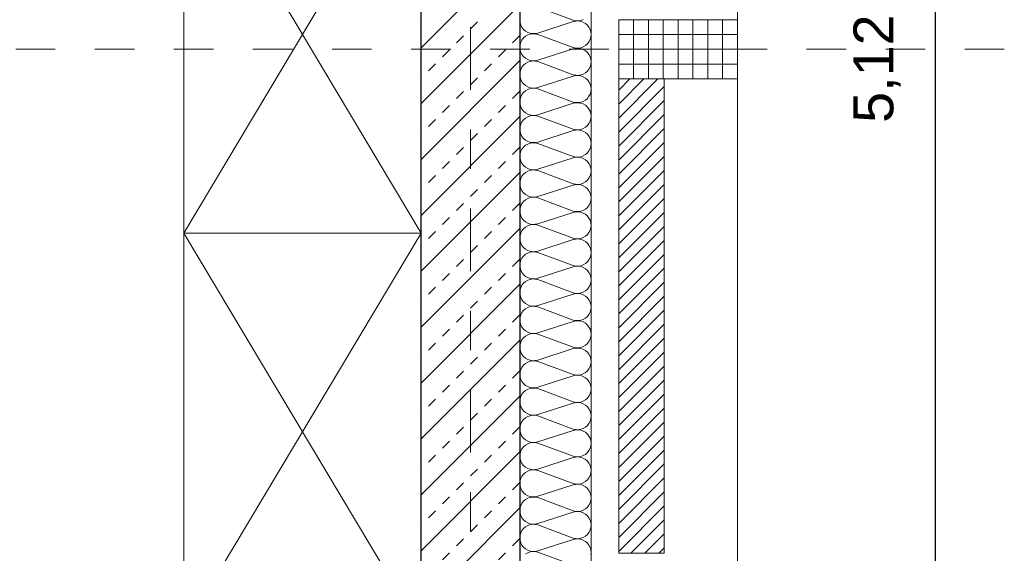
# Model space of a CAD drawing. Header units: metres. Extents: x -45.2 to 14.3, y -31.8 to 10.2.
# Tile 104 of 148: x -1.1 to 1.3, y -12.1 to -10.7. Entities that reach past the tile are written whole.
import ezdxf

# ---------------------------------------------------------------- set-up
doc = ezdxf.new("R2010")
doc.units = ezdxf.units.M
doc.header["$LTSCALE"] = 0.05
doc.linetypes.add('Achsen 01', pattern=[5.291531, 3.175, -1.058062, 0.352704, -0.705764])
doc.linetypes.add('Raster 01', pattern=[2, 1, -1])
for name, color, linetype, lineweight in [('013_Beton und Stahlbetonarbeiten-330 Außenwände', 7, 'Continuous', 25), ('014_Fassadenarbeiten-330 Betonfertigteile vertikal', 7, 'Continuous', 9), ('014_Fassadenarbeiten-330 Filtermauerwerk 11.5cm', 7, 'Continuous', 9), ('Bemaßung-Bemaßung', 7, 'Continuous', 9)]:
    doc.layers.add(name, color=color, linetype=linetype, lineweight=lineweight)
for name, color, linetype, lineweight, true_color in [('014_Fassadenarbeiten-000 Aufsicht Betonfertigteile', 7, 'Continuous', 9, 0xc0c0c0), ('014_Fassadenarbeiten-330 mineralische Dämmung', 7, 'Continuous', 9, 0x666666), ('AV1-Achsen', 1, 'Achsen 01', 18, 0xff0000), ('AV1-Einrichtung', 7, 'Continuous', 9, 0xa6a6a6), ('AV1-Raster', 7, 'Raster 01', 9, 0xa6a6a6)]:
    doc.layers.add(name, color=color, linetype=linetype, lineweight=lineweight, true_color=true_color)
doc.styles.add('Arial', font='arial.ttf')

msp = doc.modelspace()

# ---------------------------------------------------------------- linework, layer by layer
at = {"layer": '013_Beton und Stahlbetonarbeiten-330 Außenwände', "color": 251, "linetype": 'Continuous', "lineweight": 13, "true_color": 0x4c4c4c}
for p, q in [((0.125, -10.5458), (-0.125, -10.7958)), ((0.125, -10.6872), (-0.125, -10.9372)), ((-0.125, -10.7316), (-0.1237, -10.7303)), ((0, -10.748), (0.0177, -10.7303)), ((-0.0354, -10.7834), (-0.0177, -10.7657)), ((0.1061, -10.7834), (0.1237, -10.7657)), ((-0.0707, -10.8187), (-0.053, -10.8011)), ((0.0707, -10.8187), (0.0884, -10.8011)), ((0.125, -10.8286), (-0.125, -11.0786)), ((-0.1061, -10.8541), (-0.0884, -10.8364)), ((0.0354, -10.8541), (0.053, -10.8364)), ((-0.125, -10.873), (-0.1237, -10.8718)), ((0, -10.8894), (0.0177, -10.8718)), ((-0.0354, -10.9248), (-0.0177, -10.9071)), ((0.1061, -10.9248), (0.1237, -10.9071)), ((-0.0707, -10.9602), (-0.053, -10.9425)), ((0.0707, -10.9602), (0.0884, -10.9425)), ((0.125, -10.9701), (-0.125, -11.2201)), ((-0.1061, -10.9955), (-0.0884, -10.9778)), ((0.0354, -10.9955), (0.053, -10.9778)), ((-0.125, -11.0144), (-0.1237, -11.0132)), ((0, -11.0309), (0.0177, -11.0132)), ((-0.0354, -11.0662), (-0.0177, -11.0485)), ((0.1061, -11.0662), (0.1237, -11.0485)), ((-0.0707, -11.1016), (-0.053, -11.0839)), ((0.0707, -11.1016), (0.0884, -11.0839)), ((0.125, -11.1115), (-0.125, -11.3615)), ((-0.1061, -11.1369), (-0.0884, -11.1193)), ((0.0354, -11.1369), (0.053, -11.1193)), ((-0.125, -11.1559), (-0.1237, -11.1546)), ((0, -11.1723), (0.0177, -11.1546)), ((-0.0354, -11.2076), (-0.0177, -11.19)), ((0.1061, -11.2076), (0.1237, -11.19)), ((-0.0707, -11.243), (-0.053, -11.2253)), ((0.0707, -11.243), (0.0884, -11.2253)), ((0.125, -11.2529), (-0.125, -11.5029)), ((-0.1061, -11.2784), (-0.0884, -11.2607)), ((0.0354, -11.2784), (0.053, -11.2607)), ((-0.125, -11.2973), (-0.1237, -11.296)), ((0, -11.3137), (0.0177, -11.296)), ((-0.0354, -11.3491), (-0.0177, -11.3314)), ((0.1061, -11.3491), (0.1237, -11.3314)), ((-0.0707, -11.3844), (-0.053, -11.3667)), ((0.0707, -11.3844), (0.0884, -11.3667)), ((0.125, -11.3943), (-0.125, -11.6443)), ((-0.1061, -11.4198), (-0.0884, -11.4021)), ((0.0354, -11.4198), (0.053, -11.4021)), ((-0.125, -11.4387), (-0.1237, -11.4375)), ((0, -11.4551), (0.0177, -11.4375)), ((-0.0354, -11.4905), (-0.0177, -11.4728)), ((0.1061, -11.4905), (0.1237, -11.4728)), ((-0.0707, -11.5258), (-0.053, -11.5082)), ((0.0707, -11.5258), (0.0884, -11.5082)), ((0.125, -11.5358), (-0.125, -11.7858)), ((-0.1061, -11.5612), (-0.0884, -11.5435)), ((0.0354, -11.5612), (0.053, -11.5435)), ((-0.125, -11.5801), (-0.1237, -11.5789)), ((0, -11.5966), (0.0177, -11.5789)), ((-0.0354, -11.6319), (-0.0177, -11.6142)), ((0.1061, -11.6319), (0.1237, -11.6142)), ((-0.0707, -11.6673), (-0.053, -11.6496)), ((0.0707, -11.6673), (0.0884, -11.6496)), ((0.125, -11.6772), (-0.125, -11.9272)), ((-0.1061, -11.7026), (-0.0884, -11.6849)), ((0.0354, -11.7026), (0.053, -11.6849)), ((-0.125, -11.7216), (-0.1237, -11.7203)), ((0, -11.738), (0.0177, -11.7203)), ((-0.0354, -11.7733), (-0.0177, -11.7557)), ((0.1061, -11.7733), (0.1237, -11.7557)), ((-0.0707, -11.8087), (-0.053, -11.791)), ((0.0707, -11.8087), (0.0884, -11.791)), ((0.125, -11.8186), (-0.125, -12.0686)), ((-0.1061, -11.844), (-0.0884, -11.8264)), ((0.0354, -11.844), (0.053, -11.8264)), ((-0.125, -11.863), (-0.1237, -11.8617)), ((0, -11.8794), (0.0177, -11.8617)), ((-0.0354, -11.9147), (-0.0177, -11.8971)), ((0.1061, -11.9147), (0.1237, -11.8971)), ((-0.0707, -11.9501), (-0.053, -11.9324)), ((0.0707, -11.9501), (0.0884, -11.9324)), ((0.125, -11.96), (-0.125, -12.21)), ((-0.1061, -11.9855), (-0.0884, -11.9678)), ((0.0354, -11.9855), (0.053, -11.9678)), ((-0.125, -12.0044), (-0.1237, -12.0031)), ((0, -12.0208), (0.0177, -12.0031)), ((-0.0354, -12.0562), (-0.0177, -12.0385)), ((0.1061, -12.0562), (0.1237, -12.0385)), ((-0.0707, -12.0915), (-0.053, -12.0738)), ((0.0707, -12.0915), (0.0884, -12.0738))]:
    msp.add_line(p, q, dxfattribs=at)
at = {"layer": '013_Beton und Stahlbetonarbeiten-330 Außenwände'}
msp.add_lwpolyline([(0.125, -13.625), (-2.825, -13.625), (-2.825, -13.375), (-0.125, -13.375), (-0.125, -7.95), (0.125, -7.95)], close=True, dxfattribs=at)
at = {"layer": '014_Fassadenarbeiten-000 Aufsicht Betonfertigteile'}
msp.add_lwpolyline([(0.305, -21.905), (0.305, 0.305), (0.675, 0.675), (0.675, -22.275)], close=True, dxfattribs=at)
at = {"layer": '014_Fassadenarbeiten-330 Betonfertigteile vertikal', "color": 8, "linetype": 'Continuous', "lineweight": 9, "true_color": 0x808080}
for p, q in [((0.4125, -10.725), (0.4125, -10.875)), ((0.45, -10.725), (0.45, -10.875)), ((0.4875, -10.725), (0.4875, -10.875)), ((0.525, -10.725), (0.525, -10.875)), ((0.5625, -10.725), (0.5625, -10.875)), ((0.6, -10.725), (0.6, -10.875)), ((0.6375, -10.725), (0.6375, -10.875))]:
    msp.add_line(p, q, dxfattribs=at)
at = {"layer": '014_Fassadenarbeiten-330 Betonfertigteile vertikal', "color": 8, "linetype": 'Continuous', "lineweight": 13, "true_color": 0x808080}
for p, q in [((0.375, -10.7625), (0.675, -10.7625)), ((0.375, -10.8), (0.675, -10.8)), ((0.375, -10.8375), (0.675, -10.8375))]:
    msp.add_line(p, q, dxfattribs=at)
at = {"layer": '014_Fassadenarbeiten-330 Betonfertigteile vertikal'}
msp.add_lwpolyline([(0.675, -10.725), (0.675, -10.875), (0.375, -10.875), (0.375, -10.725)], close=True, dxfattribs=at)
at = {"layer": '014_Fassadenarbeiten-330 Filtermauerwerk 11.5cm', "color": 8, "linetype": 'Continuous', "lineweight": 9, "true_color": 0x808080}
for p, q in [((0.375, -10.9034), (0.4034, -10.875)), ((0.375, -10.9387), (0.4387, -10.875)), ((0.375, -10.9741), (0.4741, -10.875)), ((0.375, -11.0094), (0.49, -10.8944)), ((0.375, -11.0448), (0.49, -10.9298)), ((0.375, -11.0801), (0.49, -10.9651)), ((0.375, -11.1155), (0.49, -11.0005)), ((0.375, -11.1508), (0.49, -11.0358)), ((0.375, -11.1862), (0.49, -11.0712)), ((0.375, -11.2216), (0.49, -11.1066)), ((0.375, -11.2569), (0.49, -11.1419)), ((0.375, -11.2923), (0.49, -11.1773)), ((0.375, -11.3276), (0.49, -11.2126)), ((0.375, -11.363), (0.49, -11.248)), ((0.375, -11.3983), (0.49, -11.2833)), ((0.375, -11.4337), (0.49, -11.3187)), ((0.375, -11.469), (0.49, -11.354)), ((0.375, -11.5044), (0.49, -11.3894)), ((0.375, -11.5397), (0.49, -11.4247)), ((0.375, -11.5751), (0.49, -11.4601)), ((0.375, -11.6105), (0.49, -11.4955)), ((0.375, -11.6458), (0.49, -11.5308)), ((0.375, -11.6812), (0.49, -11.5662)), ((0.375, -11.7165), (0.49, -11.6015)), ((0.375, -11.7519), (0.49, -11.6369)), ((0.375, -11.7872), (0.49, -11.6722)), ((0.375, -11.8226), (0.49, -11.7076)), ((0.375, -11.8579), (0.49, -11.7429)), ((0.375, -11.8933), (0.49, -11.7783)), ((0.375, -11.9287), (0.49, -11.8137)), ((0.375, -11.964), (0.49, -11.849)), ((0.375, -11.9994), (0.49, -11.8844)), ((0.375, -12.0347), (0.49, -11.9197)), ((0.375, -12.0701), (0.49, -11.9551)), ((0.4054, -12.075), (0.49, -11.9904)), ((0.4408, -12.075), (0.49, -12.0258)), ((0.4761, -12.075), (0.49, -12.0611))]:
    msp.add_line(p, q, dxfattribs=at)
at = {"layer": '014_Fassadenarbeiten-330 Filtermauerwerk 11.5cm'}
msp.add_lwpolyline([(0.49, -12.075), (0.375, -12.075), (0.375, -10.875), (0.49, -10.875)], close=True, dxfattribs=at)
at = {"layer": '014_Fassadenarbeiten-330 mineralische Dämmung'}
msp.add_lwpolyline([(0.305, -8.05), (0.125, -8.05), (0.125, -13.625), (-2.3205, -13.625), (-2.3205, -13.805), (0.305, -13.805)], close=True, dxfattribs=at)
for points in [[(0.17, -10.6932), (0.26, -10.7264), (0.26, -10.7264), (0.2663, -10.7278), (0.2728, -10.728), (0.2792, -10.727), (0.2853, -10.7248)], [(0.3044, -12.079), (0.305, -12.0725), (0.3044, -12.0661), (0.3026, -12.0599), (0.2997, -12.0541), (0.2957, -12.049), (0.2908, -12.0447), (0.2853, -12.0414), (0.2792, -12.0392), (0.2728, -12.0382), (0.2663, -12.0384), (0.26, -12.0398), (0.17, -12.0687), (0.17, -12.0687), (0.1637, -12.0701), (0.1572, -12.0703), (0.1508, -12.0692), (0.1447, -12.067), (0.1392, -12.0637), (0.1343, -12.0595), (0.1303, -12.0543), (0.1274, -12.0486), (0.1256, -12.0423), (0.125, -12.0359), (0.1256, -12.0294), (0.1274, -12.0232), (0.1303, -12.0175), (0.1343, -12.0123), (0.1392, -12.0081), (0.1447, -12.0047), (0.1508, -12.0025), (0.1572, -12.0015), (0.1637, -12.0017), (0.17, -12.0031), (0.26, -12.0364), (0.26, -12.0364), (0.2663, -12.0378), (0.2728, -12.038), (0.2792, -12.0369), (0.2853, -12.0347), (0.2908, -12.0314), (0.2957, -12.0271), (0.2997, -12.022), (0.3026, -12.0163), (0.3044, -12.01), (0.305, -12.0036), (0.3044, -11.9971), (0.3026, -11.9909), (0.2997, -11.9852), (0.2957, -11.98), (0.2908, -11.9758), (0.2853, -11.9725), (0.2792, -11.9703), (0.2728, -11.9692), (0.2663, -11.9694), (0.26, -11.9708), (0.17, -11.9997), (0.17, -11.9997), (0.1637, -12.0011), (0.1572, -12.0013), (0.1508, -12.0003), (0.1447, -11.9981), (0.1392, -11.9948), (0.1343, -11.9905), (0.1303, -11.9854), (0.1274, -11.9796), (0.1256, -11.9734), (0.125, -11.9669), (0.1256, -11.9605), (0.1274, -11.9543), (0.1303, -11.9485), (0.1343, -11.9434), (0.1392, -11.9391), (0.1447, -11.9358), (0.1508, -11.9336), (0.1572, -11.9326), (0.1637, -11.9328), (0.17, -11.9342), (0.26, -11.9674), (0.26, -11.9674), (0.2663, -11.9688), (0.2728, -11.969), (0.2792, -11.968), (0.2853, -11.9658), (0.2908, -11.9625), (0.2957, -11.9582), (0.2997, -11.9531), (0.3026, -11.9473), (0.3044, -11.9411), (0.305, -11.9347), (0.3044, -11.9282), (0.3026, -11.922), (0.2997, -11.9162), (0.2957, -11.9111), (0.2908, -11.9068), (0.2853, -11.9035), (0.2792, -11.9013), (0.2728, -11.9003), (0.2663, -11.9005), (0.26, -11.9019), (0.17, -11.9308), (0.17, -11.9308), (0.1637, -11.9322), (0.1572, -11.9324), (0.1508, -11.9314), (0.1447, -11.9292), (0.1392, -11.9258), (0.1343, -11.9216), (0.1303, -11.9164), (0.1274, -11.9107), (0.1256, -11.9045), (0.125, -11.898), (0.1256, -11.8916), (0.1274, -11.8853), (0.1303, -11.8796), (0.1343, -11.8744), (0.1392, -11.8702), (0.1447, -11.8669), (0.1508, -11.8647), (0.1572, -11.8636), (0.1637, -11.8638), (0.17, -11.8652), (0.26, -11.8985), (0.26, -11.8985), (0.2663, -11.8999), (0.2728, -11.9001), (0.2792, -11.8991), (0.2853, -11.8968), (0.2908, -11.8935), (0.2957, -11.8893), (0.2997, -11.8841), (0.3026, -11.8784), (0.3044, -11.8722), (0.305, -11.8657), (0.3044, -11.8593), (0.3026, -11.853), (0.2997, -11.8473), (0.2957, -11.8422), (0.2908, -11.8379), (0.2853, -11.8346), (0.2792, -11.8324), (0.2728, -11.8313), (0.2663, -11.8315), (0.26, -11.8329), (0.17, -11.8618), (0.17, -11.8618), (0.1637, -11.8632), (0.1572, -11.8634), (0.1508, -11.8624), (0.1447, -11.8602), (0.1392, -11.8569), (0.1343, -11.8526), (0.1303, -11.8475), (0.1274, -11.8417), (0.1256, -11.8355), (0.125, -11.8291), (0.1256, -11.8226), (0.1274, -11.8164), (0.1303, -11.8106), (0.1343, -11.8055), (0.1392, -11.8012), (0.1447, -11.7979), (0.1508, -11.7957), (0.1572, -11.7947), (0.1637, -11.7949), (0.17, -11.7963), (0.26, -11.8295), (0.26, -11.8295), (0.2663, -11.8309), (0.2728, -11.8311), (0.2792, -11.8301), (0.2853, -11.8279), (0.2908, -11.8246), (0.2957, -11.8203), (0.2997, -11.8152), (0.3026, -11.8094), (0.3044, -11.8032), (0.305, -11.7968), (0.3044, -11.7903), (0.3026, -11.7841), (0.2997, -11.7783), (0.2957, -11.7732), (0.2908, -11.7689), (0.2853, -11.7656), (0.2792, -11.7634), (0.2728, -11.7624), (0.2663, -11.7626), (0.26, -11.764), (0.17, -11.7929), (0.17, -11.7929), (0.1637, -11.7943), (0.1572, -11.7945), (0.1508, -11.7935), (0.1447, -11.7913), (0.1392, -11.788), (0.1343, -11.7837), (0.1303, -11.7786), (0.1274, -11.7728), (0.1256, -11.7666), (0.125, -11.7601), (0.1256, -11.7537), (0.1274, -11.7474), (0.1303, -11.7417), (0.1343, -11.7366), (0.1392, -11.7323), (0.1447, -11.729), (0.1508, -11.7268), (0.1572, -11.7257), (0.1637, -11.7259), (0.17, -11.7273), (0.26, -11.7606), (0.26, -11.7606), (0.2663, -11.762), (0.2728, -11.7622), (0.2792, -11.7612), (0.2853, -11.759), (0.2908, -11.7557), (0.2957, -11.7514), (0.2997, -11.7462), (0.3026, -11.7405), (0.3044, -11.7343), (0.305, -11.7278), (0.3044, -11.7214), (0.3026, -11.7152), (0.2997, -11.7094), (0.2957, -11.7043), (0.2908, -11.7), (0.2853, -11.6967), (0.2792, -11.6945), (0.2728, -11.6934), (0.2663, -11.6936), (0.26, -11.695), (0.17, -11.724), (0.17, -11.724), (0.1637, -11.7254), (0.1572, -11.7255), (0.1508, -11.7245), (0.1447, -11.7223), (0.1392, -11.719), (0.1343, -11.7147), (0.1303, -11.7096), (0.1274, -11.7038), (0.1256, -11.6976), (0.125, -11.6912), (0.1256, -11.6847), (0.1274, -11.6785), (0.1303, -11.6727), (0.1343, -11.6676), (0.1392, -11.6633), (0.1447, -11.66), (0.1508, -11.6578), (0.1572, -11.6568), (0.1637, -11.657), (0.17, -11.6584), (0.26, -11.6917), (0.26, -11.6917), (0.2663, -11.6931), (0.2728, -11.6932), (0.2792, -11.6922), (0.2853, -11.69), (0.2908, -11.6867), (0.2957, -11.6824), (0.2997, -11.6773), (0.3026, -11.6715), (0.3044, -11.6653), (0.305, -11.6589), (0.3044, -11.6524), (0.3026, -11.6462), (0.2997, -11.6404), (0.2957, -11.6353), (0.2908, -11.631), (0.2853, -11.6277), (0.2792, -11.6255), (0.2728, -11.6245), (0.2663, -11.6247), (0.26, -11.6261), (0.17, -11.655), (0.17, -11.655), (0.1637, -11.6564), (0.1572, -11.6566), (0.1508, -11.6556), (0.1447, -11.6534), (0.1392, -11.6501), (0.1343, -11.6458), (0.1303, -11.6407), (0.1274, -11.6349), (0.1256, -11.6287), (0.125, -11.6222), (0.1256, -11.6158), (0.1274, -11.6096), (0.1303, -11.6038), (0.1343, -11.5987), (0.1392, -11.5944), (0.1447, -11.5911), (0.1508, -11.5889), (0.1572, -11.5879), (0.1637, -11.588), (0.17, -11.5894), (0.26, -11.6227), (0.26, -11.6227), (0.2663, -11.6241), (0.2728, -11.6243), (0.2792, -11.6233), (0.2853, -11.6211), (0.2908, -11.6178), (0.2957, -11.6135), (0.2997, -11.6084), (0.3026, -11.6026), (0.3044, -11.5964), (0.305, -11.5899), (0.3044, -11.5835), (0.3026, -11.5773), (0.2997, -11.5715), (0.2957, -11.5664), (0.2908, -11.5621), (0.2853, -11.5588), (0.2792, -11.5566), (0.2728, -11.5556), (0.2663, -11.5557), (0.26, -11.5571), (0.17, -11.5861), (0.17, -11.5861), (0.1637, -11.5875), (0.1572, -11.5877), (0.1508, -11.5866), (0.1447, -11.5844), (0.1392, -11.5811), (0.1343, -11.5768), (0.1303, -11.5717), (0.1274, -11.5659), (0.1256, -11.5597), (0.125, -11.5533), (0.1256, -11.5468), (0.1274, -11.5406), (0.1303, -11.5348), (0.1343, -11.5297), (0.1392, -11.5254), (0.1447, -11.5221), (0.1508, -11.5199), (0.1572, -11.5189), (0.1637, -11.5191), (0.17, -11.5205), (0.26, -11.5538), (0.26, -11.5538), (0.2663, -11.5552), (0.2728, -11.5554), (0.2792, -11.5543), (0.2853, -11.5521), (0.2908, -11.5488), (0.2957, -11.5445), (0.2997, -11.5394), (0.3026, -11.5336), (0.3044, -11.5274), (0.305, -11.521), (0.3044, -11.5145), (0.3026, -11.5083), (0.2997, -11.5025), (0.2957, -11.4974), (0.2908, -11.4931), (0.2853, -11.4898), (0.2792, -11.4876), (0.2728, -11.4866), (0.2663, -11.4868), (0.26, -11.4882), (0.17, -11.5171), (0.17, -11.5171), (0.1637, -11.5185), (0.1572, -11.5187), (0.1508, -11.5177), (0.1447, -11.5155), (0.1392, -11.5122), (0.1343, -11.5079), (0.1303, -11.5028), (0.1274, -11.497), (0.1256, -11.4908), (0.125, -11.4843), (0.1256, -11.4779), (0.1274, -11.4717), (0.1303, -11.4659), (0.1343, -11.4608), (0.1392, -11.4565), (0.1447, -11.4532), (0.1508, -11.451), (0.1572, -11.45), (0.1637, -11.4502), (0.17, -11.4516), (0.26, -11.4848), (0.26, -11.4848), (0.2663, -11.4862), (0.2728, -11.4864), (0.2792, -11.4854), (0.2853, -11.4832), (0.2908, -11.4799), (0.2957, -11.4756), (0.2997, -11.4705), (0.3026, -11.4647), (0.3044, -11.4585), (0.305, -11.452), (0.3044, -11.4456), (0.3026, -11.4394), (0.2997, -11.4336), (0.2957, -11.4285), (0.2908, -11.4242), (0.2853, -11.4209), (0.2792, -11.4187), (0.2728, -11.4177), (0.2663, -11.4179), (0.26, -11.4193), (0.17, -11.4482), (0.17, -11.4482), (0.1637, -11.4496), (0.1572, -11.4498), (0.1508, -11.4487), (0.1447, -11.4465), (0.1392, -11.4432), (0.1343, -11.4389), (0.1303, -11.4338), (0.1274, -11.4281), (0.1256, -11.4218), (0.125, -11.4154), (0.1256, -11.4089), (0.1274, -11.4027), (0.1303, -11.397), (0.1343, -11.3918), (0.1392, -11.3875), (0.1447, -11.3842), (0.1508, -11.382), (0.1572, -11.381), (0.1637, -11.3812), (0.17, -11.3826), (0.26, -11.4159), (0.26, -11.4159), (0.2663, -11.4173), (0.2728, -11.4175), (0.2792, -11.4164), (0.2853, -11.4142), (0.2908, -11.4109), (0.2957, -11.4066), (0.2997, -11.4015), (0.3026, -11.3958), (0.3044, -11.3895), (0.305, -11.3831), (0.3044, -11.3766), (0.3026, -11.3704), (0.2997, -11.3647), (0.2957, -11.3595), (0.2908, -11.3553), (0.2853, -11.352), (0.2792, -11.3497), (0.2728, -11.3487), (0.2663, -11.3489), (0.26, -11.3503), (0.17, -11.3792), (0.17, -11.3792), (0.1637, -11.3806), (0.1572, -11.3808), (0.1508, -11.3798), (0.1447, -11.3776), (0.1392, -11.3743), (0.1343, -11.37), (0.1303, -11.3649), (0.1274, -11.3591), (0.1256, -11.3529), (0.125, -11.3464), (0.1256, -11.34), (0.1274, -11.3338), (0.1303, -11.328), (0.1343, -11.3229), (0.1392, -11.3186), (0.1447, -11.3153), (0.1508, -11.3131), (0.1572, -11.3121), (0.1637, -11.3123), (0.17, -11.3137), (0.26, -11.3469), (0.26, -11.3469), (0.2663, -11.3483), (0.2728, -11.3485), (0.2792, -11.3475), (0.2853, -11.3453), (0.2908, -11.342), (0.2957, -11.3377), (0.2997, -11.3326), (0.3026, -11.3268), (0.3044, -11.3206), (0.305, -11.3141), (0.3044, -11.3077), (0.3026, -11.3015), (0.2997, -11.2957), (0.2957, -11.2906), (0.2908, -11.2863), (0.2853, -11.283), (0.2792, -11.2808), (0.2728, -11.2798), (0.2663, -11.28), (0.26, -11.2814), (0.17, -11.3103), (0.17, -11.3103), (0.1637, -11.3117), (0.1572, -11.3119), (0.1508, -11.3109), (0.1447, -11.3086), (0.1392, -11.3053), (0.1343, -11.3011), (0.1303, -11.2959), (0.1274, -11.2902), (0.1256, -11.2839), (0.125, -11.2775), (0.1256, -11.2711), (0.1274, -11.2648), (0.1303, -11.2591), (0.1343, -11.2539), (0.1392, -11.2497), (0.1447, -11.2464), (0.1508, -11.2442), (0.1572, -11.2431), (0.1637, -11.2433), (0.17, -11.2447), (0.26, -11.278), (0.26, -11.278), (0.2663, -11.2794), (0.2728, -11.2796), (0.2792, -11.2785), (0.2853, -11.2763), (0.2908, -11.273), (0.2957, -11.2688), (0.2997, -11.2636), (0.3026, -11.2579), (0.3044, -11.2516), (0.305, -11.2452), (0.3044, -11.2388), (0.3026, -11.2325), (0.2997, -11.2268), (0.2957, -11.2217), (0.2908, -11.2174), (0.2853, -11.2141), (0.2792, -11.2119), (0.2728, -11.2108), (0.2663, -11.211), (0.26, -11.2124), (0.17, -11.2413), (0.17, -11.2413), (0.1637, -11.2427), (0.1572, -11.2429), (0.1508, -11.2419), (0.1447, -11.2397), (0.1392, -11.2364), (0.1343, -11.2321), (0.1303, -11.227), (0.1274, -11.2212), (0.1256, -11.215), (0.125, -11.2086), (0.1256, -11.2021), (0.1274, -11.1959), (0.1303, -11.1901), (0.1343, -11.185), (0.1392, -11.1807), (0.1447, -11.1774), (0.1508, -11.1752), (0.1572, -11.1742), (0.1637, -11.1744), (0.17, -11.1758), (0.26, -11.209), (0.26, -11.209), (0.2663, -11.2104), (0.2728, -11.2106), (0.2792, -11.2096), (0.2853, -11.2074), (0.2908, -11.2041), (0.2957, -11.1998), (0.2997, -11.1947), (0.3026, -11.1889), (0.3044, -11.1827), (0.305, -11.1763), (0.3044, -11.1698), (0.3026, -11.1636), (0.2997, -11.1578), (0.2957, -11.1527), (0.2908, -11.1484), (0.2853, -11.1451), (0.2792, -11.1429), (0.2728, -11.1419), (0.2663, -11.1421), (0.26, -11.1435), (0.17, -11.1724), (0.17, -11.1724), (0.1637, -11.1738), (0.1572, -11.174), (0.1508, -11.173), (0.1447, -11.1708), (0.1392, -11.1675), (0.1343, -11.1632), (0.1303, -11.158), (0.1274, -11.1523), (0.1256, -11.1461), (0.125, -11.1396), (0.1256, -11.1332), (0.1274, -11.1269), (0.1303, -11.1212), (0.1343, -11.1161), (0.1392, -11.1118), (0.1447, -11.1085), (0.1508, -11.1063), (0.1572, -11.1052), (0.1637, -11.1054), (0.17, -11.1068), (0.26, -11.1401), (0.26, -11.1401), (0.2663, -11.1415), (0.2728, -11.1417), (0.2792, -11.1407), (0.2853, -11.1385), (0.2908, -11.1352), (0.2957, -11.1309), (0.2997, -11.1257), (0.3026, -11.12), (0.3044, -11.1138), (0.305, -11.1073), (0.3044, -11.1009), (0.3026, -11.0947), (0.2997, -11.0889), (0.2957, -11.0838), (0.2908, -11.0795), (0.2853, -11.0762), (0.2792, -11.074), (0.2728, -11.0729), (0.2663, -11.0731), (0.26, -11.0745), (0.17, -11.1035), (0.17, -11.1035), (0.1637, -11.1049), (0.1572, -11.105), (0.1508, -11.104), (0.1447, -11.1018), (0.1392, -11.0985), (0.1343, -11.0942), (0.1303, -11.0891), (0.1274, -11.0833), (0.1256, -11.0771), (0.125, -11.0707), (0.1256, -11.0642), (0.1274, -11.058), (0.1303, -11.0522), (0.1343, -11.0471), (0.1392, -11.0428), (0.1447, -11.0395), (0.1508, -11.0373), (0.1572, -11.0363), (0.1637, -11.0365), (0.17, -11.0379), (0.26, -11.0712), (0.26, -11.0712), (0.2663, -11.0725), (0.2728, -11.0727), (0.2792, -11.0717), (0.2853, -11.0695), (0.2908, -11.0662), (0.2957, -11.0619), (0.2997, -11.0568), (0.3026, -11.051), (0.3044, -11.0448), (0.305, -11.0384), (0.3044, -11.0319), (0.3026, -11.0257), (0.2997, -11.0199), (0.2957, -11.0148), (0.2908, -11.0105), (0.2853, -11.0072), (0.2792, -11.005), (0.2728, -11.004), (0.2663, -11.0042), (0.26, -11.0056), (0.17, -11.0345), (0.17, -11.0345), (0.1637, -11.0359), (0.1572, -11.0361), (0.1508, -11.0351), (0.1447, -11.0329), (0.1392, -11.0296), (0.1343, -11.0253), (0.1303, -11.0202), (0.1274, -11.0144), (0.1256, -11.0082), (0.125, -11.0017), (0.1256, -10.9953), (0.1274, -10.9891), (0.1303, -10.9833), (0.1343, -10.9782), (0.1392, -10.9739), (0.1447, -10.9706), (0.1508, -10.9684), (0.1572, -10.9673), (0.1637, -10.9675), (0.17, -10.9689), (0.26, -11.0022), (0.26, -11.0022), (0.2663, -11.0036), (0.2728, -11.0038), (0.2792, -11.0028), (0.2853, -11.0006), (0.2908, -10.9973), (0.2957, -10.993), (0.2997, -10.9879), (0.3026, -10.9821), (0.3044, -10.9759), (0.305, -10.9694), (0.3044, -10.963), (0.3026, -10.9568), (0.2997, -10.951), (0.2957, -10.9459), (0.2908, -10.9416), (0.2853, -10.9383), (0.2792, -10.9361), (0.2728, -10.9351), (0.2663, -10.9352), (0.26, -10.9366), (0.17, -10.9656), (0.17, -10.9656), (0.1637, -10.967), (0.1572, -10.9672), (0.1508, -10.9661), (0.1447, -10.9639), (0.1392, -10.9606), (0.1343, -10.9563), (0.1303, -10.9512), (0.1274, -10.9454), (0.1256, -10.9392), (0.125, -10.9328), (0.1256, -10.9263), (0.1274, -10.9201), (0.1303, -10.9143), (0.1343, -10.9092), (0.1392, -10.9049), (0.1447, -10.9016), (0.1508, -10.8994), (0.1572, -10.8984), (0.1637, -10.8986), (0.17, -10.9), (0.26, -10.9333), (0.26, -10.9333), (0.2663, -10.9347), (0.2728, -10.9348), (0.2792, -10.9338), (0.2853, -10.9316), (0.2908, -10.9283), (0.2957, -10.924), (0.2997, -10.9189), (0.3026, -10.9131), (0.3044, -10.9069), (0.305, -10.9005), (0.3044, -10.894), (0.3026, -10.8878), (0.2997, -10.882), (0.2957, -10.8769), (0.2908, -10.8726), (0.2853, -10.8693), (0.2792, -10.8671), (0.2728, -10.8661), (0.2663, -10.8663), (0.26, -10.8677), (0.17, -10.8966), (0.17, -10.8966), (0.1637, -10.898), (0.1572, -10.8982), (0.1508, -10.8972), (0.1447, -10.895), (0.1392, -10.8917), (0.1343, -10.8874), (0.1303, -10.8823), (0.1274, -10.8765), (0.1256, -10.8703), (0.125, -10.8638), (0.1256, -10.8574), (0.1274, -10.8512), (0.1303, -10.8454), (0.1343, -10.8403), (0.1392, -10.836), (0.1447, -10.8327), (0.1508, -10.8305), (0.1572, -10.8295), (0.1637, -10.8296), (0.17, -10.831), (0.26, -10.8643), (0.26, -10.8643), (0.2663, -10.8657), (0.2728, -10.8659), (0.2792, -10.8649), (0.2853, -10.8627), (0.2908, -10.8594), (0.2957, -10.8551), (0.2997, -10.85), (0.3026, -10.8442), (0.3044, -10.838), (0.305, -10.8315), (0.3044, -10.8251), (0.3026, -10.8189), (0.2997, -10.8131), (0.2957, -10.808), (0.2908, -10.8037), (0.2853, -10.8004), (0.2792, -10.7982), (0.2728, -10.7972), (0.2663, -10.7974), (0.26, -10.7987), (0.17, -10.8277), (0.17, -10.8277), (0.1637, -10.8291), (0.1572, -10.8293), (0.1508, -10.8282), (0.1447, -10.826), (0.1392, -10.8227), (0.1343, -10.8184), (0.1303, -10.8133), (0.1274, -10.8076), (0.1256, -10.8013), (0.125, -10.7949), (0.1256, -10.7884), (0.1274, -10.7822), (0.1303, -10.7765), (0.1343, -10.7713), (0.1392, -10.767), (0.1447, -10.7637), (0.1508, -10.7615), (0.1572, -10.7605), (0.1637, -10.7607), (0.17, -10.7621), (0.26, -10.7954), (0.26, -10.7954), (0.2663, -10.7968), (0.2728, -10.797), (0.2792, -10.7959), (0.2853, -10.7937), (0.2908, -10.7904), (0.2957, -10.7861), (0.2997, -10.781), (0.3026, -10.7753), (0.3044, -10.769), (0.305, -10.7626), (0.3044, -10.7561), (0.3026, -10.7499), (0.2997, -10.7442), (0.2957, -10.739), (0.2908, -10.7348), (0.2853, -10.7314), (0.2792, -10.7292), (0.2728, -10.7282), (0.2663, -10.7284), (0.26, -10.7298), (0.17, -10.7587), (0.17, -10.7587), (0.1637, -10.7601), (0.1572, -10.7603), (0.1508, -10.7593), (0.1447, -10.7571), (0.1392, -10.7538), (0.1343, -10.7495), (0.1303, -10.7444), (0.1274, -10.7386), (0.1256, -10.7324), (0.125, -10.7259), (0.1256, -10.7195)], [(0.1392, -12.077), (0.1447, -12.0737), (0.1508, -12.0715), (0.1572, -12.0705), (0.1637, -12.0707), (0.17, -12.0721), (0.26, -12.1053)]]:
    msp.add_lwpolyline(points, dxfattribs=at)
at = {"layer": 'AV1-Achsen'}
msp.add_line((0, -26.5), (0, 4.9), dxfattribs=at)
at = {"layer": 'AV1-Einrichtung'}
for p, q in [((-0.725, -10.2598), (-0.125, -11.2647)), ((-0.125, -10.2598), (-0.725, -11.2647)), ((-0.725, -11.2647), (-0.125, -12.2696)), ((-0.125, -11.2647), (-0.725, -12.2696))]:
    msp.add_line(p, q, dxfattribs=at)
for points in [[(-0.725, -11.2647), (-0.725, -10.2598), (-0.125, -10.2598), (-0.125, -11.2647)], [(-0.725, -12.2696), (-0.725, -11.2647), (-0.125, -11.2647), (-0.125, -12.2696)]]:
    msp.add_lwpolyline(points, close=True, dxfattribs=at)
at = {"layer": 'AV1-Raster'}
msp.add_line((1.35, -10.8), (-40.5, -10.8), dxfattribs=at)
at = {"layer": 'Bemaßung-Bemaßung', "color": 0, "linetype": 'Continuous', "lineweight": -2}
msp.add_line((1.175, -8.3207), (1.175, -13.3043), dxfattribs=at)
at = {"layer": 'Defpoints', "color": 0, "lineweight": 0}
for p, q in [((0.675, -10.875), (0.675, -10.875)), ((0.675, -10.875), (0.675, -10.875)), ((0.675, -12.075), (0.675, -12.075)), ((0.675, -12.075), (0.675, -12.075))]:
    msp.add_line(p, q, dxfattribs=at)

# ---------------------------------------------------------------- texts
at = {"layer": 'Bemaßung-Bemaßung', "color": 0, "insert": (1.0881, -10.986), "char_height": 0.10087, "attachment_point": 7, "rotation": 90, "style": 'Arial'}
msp.add_mtext('5,12', dxfattribs=at)

doc.saveas('drawing.dxf')
